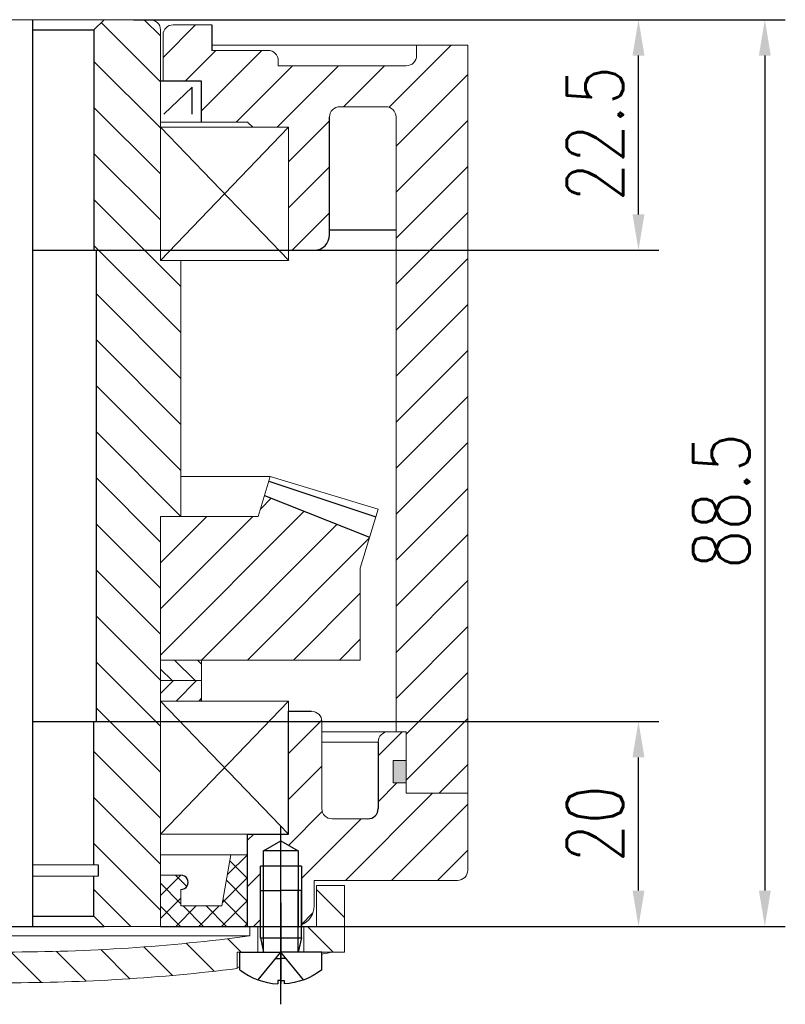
# Model space of a CAD drawing. Header units: inches. Extents: x 837 to 6223, y -2862 to 3098.
# Tile 109 of 139: x 4918 to 4993, y 1369 to 1466. Entities that reach past the tile are written whole.
import ezdxf

# ---------------------------------------------------------------- set-up
doc = ezdxf.new("R2010")
doc.units = ezdxf.units.IN
doc.header["$LTSCALE"] = 10
doc.header["$MEASUREMENT"] = 0
doc.linetypes.add('CENTER', pattern=[10.159999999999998, 6.35, -1.27, 1.27, -1.27])
doc.linetypes.add('HIDDEN', pattern=[1.905, 1.27, -0.635])
for name, color, linetype in [('1轮廓实线层', 7, 'Continuous'), ('2细线层', 4, 'Continuous'), ('3中心线层', 1, 'CENTER'), ('4虚线层', 6, 'HIDDEN'), ('5剖面线层', 2, 'Continuous'), ('6文字层', 3, 'Continuous'), ('7标注层', 4, 'Continuous')]:
    doc.layers.add(name, color=color, linetype=linetype)
doc.styles.add('PC_TEXTSTYLE', font='isocp.shx', dxfattribs={"width": 0.8, "bigfont": 'HZFS.SHX'})
doc.styles.add('TH_GBDIM', font='romans.shx', dxfattribs={"width": 0.8, "bigfont": 'gbcbig.shx'})
doc.dimstyles.new('TH_GBDIM', dxfattribs={"dimtxt": 3.5, "dimasz": 2.5, "dimexe": 2, "dimexo": 0, "dimgap": 1, "dimtad": 1, "dimdec": 4, "dimdsep": 46, "dimtxsty": 'TH_GBDIM', "dimcen": 0.09, "dimclrd": 4, "dimclre": 4, "dimclrt": 3, "dimadec": 0, "dimazin": 0, "dimtfac": 1, "dimtdec": 4, "dimtmove": 0, "dimatfit": 3, "dimfxl": 1, "dimtzin": 0, "dimarcsym": 0})
pattern_1 = [(45, (4719.412162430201, 1114.762350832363), (-2.245064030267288, 2.245064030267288), [])]
pattern_2 = [(315, (-161.1879354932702, 153.6207585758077), (2.245064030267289, 2.245064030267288), [])]

# ---------------------------------------------------------------- blocks, each defined once
blk = doc.blocks.new('A$C2EF20DBA')
at = {"layer": '5剖面线层', "linetype": 'Continuous', "lineweight": 0}
h = blk.add_hatch(dxfattribs=at)
h.set_pattern_fill('ANSI31', color=4, angle=-90.00000000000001, style=0)
h.set_pattern_definition(pattern_2)
h.paths.add_polyline_path([(2.74999927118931, 11.59999985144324), (-7.288106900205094e-07, 11.59999985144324), (-7.288106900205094e-07, 5.099999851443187), (3.968610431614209, 5.099999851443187), (3.968610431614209, 7.599999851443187), (2.74999927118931, 7.599999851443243)], flags=0)
h = blk.add_hatch(dxfattribs=at)
h.set_pattern_fill('ANSI31', color=4, angle=-90.00000000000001, style=0)
h.set_pattern_definition(pattern_2)
h.paths.add_polyline_path([(65.9372215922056, 11.59999985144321), (63.1872215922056, 11.59999985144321), (63.1872215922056, 7.599999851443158), (61.96861043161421, 7.599999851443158), (61.96861043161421, 5.099999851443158), (65.9372215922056, 5.099999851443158)], flags=0)
h = blk.add_hatch(dxfattribs=at)
h.set_pattern_fill('ANSI31', color=4, angle=-90.00000000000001, style=0)
h.set_pattern_definition(pattern_2)
edge = h.paths.add_edge_path(flags=0)
edge.add_line((57.46861043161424, 5.099999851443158), (57.46861043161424, 7.599999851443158))
edge.add_line((57.46861043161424, 7.599999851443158), (56.68722159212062, 7.599999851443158))
edge.add_line((56.68722159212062, 7.599999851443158), (56.68722159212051, 6.673719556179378))
edge.add_arc((32.93722159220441, 185.0999998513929), 179.9999999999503, -89.99000862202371, -82.41803119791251, ccw=False)
edge.add_arc((32.99999927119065, 185.0999998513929), 179.9999999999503, 262.41803119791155, 269.99000862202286, ccw=False)
edge.add_line((9.249999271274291, 6.673719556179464), (9.249999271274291, 7.599999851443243))
edge.add_line((9.249999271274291, 7.599999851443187), (8.46861043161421, 7.599999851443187))
edge.add_line((8.46861043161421, 7.599999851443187), (8.46861043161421, 5.099999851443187))
edge.add_line((8.46861043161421, 5.099999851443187), (10.46861043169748, 5.099999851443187))
edge.add_line((10.46861043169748, 5.099999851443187), (10.46861043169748, 3.492355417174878))
edge.add_arc((32.99999927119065, 185.0999998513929), 182.9999999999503, 262.9276636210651, 269.9901724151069)
edge.add_arc((32.93722159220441, 185.0999998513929), 182.9999999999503, -89.9901724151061, -82.92766362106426)
edge.add_line((55.46861043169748, 3.492355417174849), (55.46861043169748, 5.099999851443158))
edge.add_line((55.46861043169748, 5.099999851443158), (57.46861043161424, 5.099999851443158))
at = {"color": 7, "linetype": 'Continuous', "lineweight": 15}
for p, q in [((-7.288106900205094e-07, 5.099999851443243), (-7.288106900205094e-07, 11.59999985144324)), ((-7.288106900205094e-07, 11.59999985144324), (2.74999927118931, 11.59999985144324)), ((2.74999927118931, 11.59999985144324), (2.74999927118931, 7.599999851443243)), ((63.1872215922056, 7.599999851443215), (63.1872215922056, 11.59999985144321)), ((63.1872215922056, 11.59999985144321), (65.93722159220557, 11.59999985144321)), ((65.93722159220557, 11.59999985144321), (65.9372215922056, 5.099999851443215)), ((2.74999927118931, 7.599999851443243), (3.968610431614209, 7.599999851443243)), ((3.968610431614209, 7.599999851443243), (3.968610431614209, 5.099999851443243)), ((8.46861043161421, 5.099999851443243), (8.46861043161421, 7.599999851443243)), ((8.46861043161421, 7.599999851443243), (9.249999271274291, 7.599999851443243)), ((9.249999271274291, 7.599999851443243), (9.249999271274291, 6.673719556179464)), ((56.68722159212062, 7.599999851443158), (9.249999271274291, 7.599999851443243)), ((56.68722159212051, 6.673719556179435), (56.68722159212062, 7.599999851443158)), ((56.68722159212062, 7.599999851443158), (57.46861043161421, 7.599999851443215)), ((57.46861043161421, 7.599999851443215), (57.46861043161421, 5.099999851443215)), ((61.96861043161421, 5.099999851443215), (61.96861043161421, 7.599999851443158)), ((61.96861043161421, 7.599999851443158), (63.1872215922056, 7.599999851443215)), ((56.68722159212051, 6.673719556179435), (9.249999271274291, 6.673719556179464)), ((-7.288106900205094e-07, 5.099999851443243), (3.968610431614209, 5.099999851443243)), ((3.968610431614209, 5.099999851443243), (8.46861043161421, 5.099999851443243)), ((8.46861043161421, 5.099999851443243), (10.46861043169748, 5.099999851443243)), ((10.46861043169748, 3.492355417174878), (10.46861043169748, 5.099999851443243)), ((55.46861043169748, 5.099999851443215), (55.46861043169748, 3.492355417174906)), ((55.46861043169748, 5.099999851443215), (57.46861043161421, 5.099999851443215)), ((57.46861043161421, 5.099999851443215), (61.96861043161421, 5.099999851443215)), ((61.96861043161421, 5.099999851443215), (65.9372215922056, 5.099999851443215))]:
    blk.add_line(p, q, dxfattribs=at)
for p, q in [((57.71861043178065, 6.499999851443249), (58.01861043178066, 5.099999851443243)), ((57.71861043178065, 6.499999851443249), (61.71861043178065, 6.499999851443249)), ((61.71861043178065, 6.499999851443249), (61.41861043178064, 5.099999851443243))]:
    blk.add_line(p, q)
for centre, radius, start, end in [((32.99999927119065, 185.0999998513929), 179.9999999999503, 262.4180311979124, 269.9900086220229), ((32.93722159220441, 185.0999998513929), 179.9999999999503, 270.0099913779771, 277.5819688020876), ((33.04430277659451, 173.2730893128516), 171.1757386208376, 259.2525430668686, 259.6254560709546), ((32.89291808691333, 173.2730893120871), 171.1757386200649, 280.3745439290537, 280.7474569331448), ((33.04430277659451, 173.2730893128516), 171.1757386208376, 262.3369808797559, 262.4214063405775), ((32.99999927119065, 185.0999998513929), 182.9999999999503, 262.9276636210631, 269.9901724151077), ((32.93722159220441, 185.0999998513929), 182.9999999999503, 270.0098275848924, 277.0723363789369), ((32.89291808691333, 173.2730893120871), 171.1757386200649, 277.5785936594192, 277.6630191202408)]:
    blk.add_arc(centre, radius, start, end, dxfattribs=at)
at = {"layer": '1轮廓实线层'}
for p, q in [((4.518610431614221, 14.98798174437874), (6.218610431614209, 15.96947720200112)), ((6.218610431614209, 15.96947720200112), (7.918610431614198, 14.98798174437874)), ((58.01861043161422, 14.98798174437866), (59.71861043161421, 15.96947720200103)), ((59.71861043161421, 15.96947720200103), (61.4186104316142, 14.98798174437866)), ((7.918610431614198, 14.98798174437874), (4.518610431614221, 14.98798174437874)), ((4.518610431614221, 7.539264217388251), (4.518610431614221, 14.98798174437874)), ((7.918610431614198, 14.98798174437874), (7.918610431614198, 7.487981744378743)), ((61.4186104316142, 14.98798174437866), (58.01861043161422, 14.98798174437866)), ((58.01861043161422, 7.539264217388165), (58.01861043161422, 14.98798174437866)), ((61.4186104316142, 14.98798174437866), (61.4186104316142, 7.487981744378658)), ((8.21861043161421, 13.48798174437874), (4.218610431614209, 13.48798174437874)), ((61.71861043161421, 13.48798174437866), (57.71861043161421, 13.48798174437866))]:
    blk.add_line(p, q, dxfattribs=at)
at = {"layer": '1轮廓实线层', "extrusion": (1.224646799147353e-16, -7.498798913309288e-33, -1)}
for points in [[(-4.218610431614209, 6.499999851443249), (-4.218610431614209, 11.09999985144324), (-6.218610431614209, 11.09999985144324)], [(-4.518610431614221, 5.099999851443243), (-4.218610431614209, 6.499999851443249), (-6.218610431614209, 6.499999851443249)]]:
    blk.add_lwpolyline(points, dxfattribs=at)
at = {"layer": '1轮廓实线层'}
for points in [[(8.21861043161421, 6.499999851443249), (8.21861043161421, 11.09999985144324), (6.218610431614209, 11.09999985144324)], [(57.71861043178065, 6.499999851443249), (57.71861043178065, 11.09999985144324), (59.71861043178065, 11.09999985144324)], [(7.918610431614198, 5.099999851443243), (8.21861043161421, 6.499999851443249), (6.218610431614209, 6.499999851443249)], [(10.21861043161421, 3.369127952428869), (10.21861043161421, 5.099999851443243), (6.218610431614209, 5.099999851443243)], [(55.71861043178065, 3.369127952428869), (55.71861043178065, 5.099999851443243), (59.71861043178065, 5.099999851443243)], [(6.218610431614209, 2.309999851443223), (6.528610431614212, 2.309999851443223), (6.528610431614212, 1.999999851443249)], [(59.71861043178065, 2.309999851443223), (59.40861043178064, 2.309999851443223), (59.40861043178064, 1.999999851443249)]]:
    blk.add_lwpolyline(points, dxfattribs=at)
at = {"layer": '1轮廓实线层', "extrusion": (-1.224646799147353e-16, -7.498798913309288e-33, -1)}
blk.add_lwpolyline([(-61.71861043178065, 6.499999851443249), (-61.71861043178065, 11.09999985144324), (-59.71861043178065, 11.09999985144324)], dxfattribs=at)
at = {"layer": '1轮廓实线层', "extrusion": (-1.224646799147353e-16, 7.498798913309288e-33, -1)}
for points in [[(-2.218610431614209, 3.369127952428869), (-2.218610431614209, 5.099999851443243), (-6.218610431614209, 5.099999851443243)], [(-6.218610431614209, 2.309999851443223), (-5.908610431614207, 2.309999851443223), (-5.908610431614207, 1.999999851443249)]]:
    blk.add_lwpolyline(points, dxfattribs=at)
at = {"layer": '1轮廓实线层', "extrusion": (1.224646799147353e-16, 7.498798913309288e-33, -1)}
for points in [[(-63.71861043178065, 3.369127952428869), (-63.71861043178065, 5.099999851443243), (-59.71861043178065, 5.099999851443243)], [(-59.71861043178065, 2.309999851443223), (-60.02861043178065, 2.309999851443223), (-60.02861043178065, 1.999999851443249)]]:
    blk.add_lwpolyline(points, dxfattribs=at)
at = {"layer": '1轮廓实线层', "extrusion": (-1.224646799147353e-16, 7.498798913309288e-33, -1)}
blk.add_arc((-6.218610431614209, 8.49260333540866), 6.500000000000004, 272.7336049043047, 307.9798724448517, dxfattribs=at)
at = {"layer": '1轮廓实线层'}
for centre, start, end in [((6.218610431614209, 8.49260333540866), 272.7336049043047, 307.9798724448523), ((59.71861043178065, 8.49260333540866), 232.0201275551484, 267.2663950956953)]:
    blk.add_arc(centre, 6.500000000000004, start, end, dxfattribs=at)
at = {"layer": '1轮廓实线层', "extrusion": (1.224646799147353e-16, 7.498798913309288e-33, -1)}
blk.add_arc((-59.71861043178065, 8.49260333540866), 6.500000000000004, 232.0201275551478, 267.2663950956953, dxfattribs=at)
at = {"layer": '2细线层'}
for p, q in [((4.218610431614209, 7.633932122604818), (4.218610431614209, 13.48798174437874)), ((8.21861043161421, 13.48798174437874), (8.21861043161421, 7.487981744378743)), ((57.71861043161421, 7.633932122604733), (57.71861043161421, 13.48798174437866)), ((61.71861043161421, 13.48798174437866), (61.71861043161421, 7.487981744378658))]:
    blk.add_line(p, q, dxfattribs=at)
at = {"layer": '2细线层', "extrusion": (1.224646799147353e-16, -7.498798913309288e-33, -1)}
blk.add_lwpolyline([(-4.518610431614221, 5.099999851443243), (-4.518610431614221, 11.09999985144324)], dxfattribs=at)
at = {"layer": '2细线层'}
for points in [[(7.918610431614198, 5.099999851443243), (7.918610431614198, 11.09999985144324)], [(58.01861043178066, 5.099999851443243), (58.01861043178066, 11.09999985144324)]]:
    blk.add_lwpolyline(points, dxfattribs=at)
at = {"layer": '2细线层', "extrusion": (-1.224646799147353e-16, -7.498798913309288e-33, -1)}
blk.add_lwpolyline([(-61.41861043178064, 5.099999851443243), (-61.41861043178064, 11.09999985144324)], dxfattribs=at)
at = {"layer": '3中心线层'}
for p, q in [((59.71861043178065, -1.485567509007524e-07), (59.71861043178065, 17.3455716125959)), ((6.218610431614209, -1.485567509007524e-07), (6.218610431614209, 16.93108616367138)), ((59.71861043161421, 9.888514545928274), (59.71861043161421, 2.348570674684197)), ((6.218610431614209, 9.237724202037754), (6.218610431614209, 2.015085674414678)), ((59.71861043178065, 9.237724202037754), (59.71861043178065, 2.015085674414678))]:
    blk.add_line(p, q, dxfattribs=at)
at = {"layer": '4虚线层', "extrusion": (-1.224646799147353e-16, 7.498798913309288e-33, -1)}
for p, q in [((4.018610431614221, 2.376231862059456), (6.218610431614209, 5.099999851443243)), ((5.717833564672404, 4.479999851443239), (6.218610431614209, 4.479999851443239))]:
    blk.add_line(p, q, dxfattribs=at)
at = {"layer": '4虚线层'}
for p, q in [((8.418610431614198, 2.376231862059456), (6.218610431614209, 5.099999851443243)), ((57.51861043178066, 2.376231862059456), (59.71861043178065, 5.099999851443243)), ((6.719387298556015, 4.479999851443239), (6.218610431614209, 4.479999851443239)), ((59.21783356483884, 4.479999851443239), (59.71861043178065, 4.479999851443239))]:
    blk.add_line(p, q, dxfattribs=at)
at = {"layer": '4虚线层', "extrusion": (1.224646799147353e-16, 7.498798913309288e-33, -1)}
for p, q in [((61.91861043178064, 2.376231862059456), (59.71861043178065, 5.099999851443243)), ((60.21938729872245, 4.479999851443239), (59.71861043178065, 4.479999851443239))]:
    blk.add_line(p, q, dxfattribs=at)
at = {"layer": '6文字层', "color": 7, "style": 'PC_TEXTSTYLE'}
blk.add_text('TH_SUPERPART', height=1e-29, rotation=90, dxfattribs=at).set_placement((6.218610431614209, 5.099999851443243))
blk = doc.blocks.new('*D404')
at = {"layer": '7标注层', "color": 4, "lineweight": -2, "transparency": 16777216}
for p, q in [((4929.513590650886, 1465.50394279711), (4980.835371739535, 1465.50394279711)), ((4978.835371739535, 1446.503942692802), (4978.835371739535, 1462.00394279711)), ((4925.916806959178, 1443.003942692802), (4980.835371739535, 1443.003942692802))]:
    blk.add_line(p, q, dxfattribs=at)
at = {"layer": '7标注层', "color": 4, "transparency": 16777216}
for points in [[(4978.252038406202, 1462.00394279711), (4979.418705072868, 1462.00394279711), (4978.835371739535, 1465.50394279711)], [(4978.252038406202, 1446.503942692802), (4979.418705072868, 1446.503942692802), (4978.835371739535, 1443.003942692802)]]:
    blk.add_solid(points, dxfattribs=at)
at = {"layer": 'Defpoints', "color": 0, "transparency": 16777216}
for p in [(4929.513590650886, 1465.50394279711), (4978.835371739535, 1465.50394279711), (4925.916806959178, 1443.003942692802)]:
    blk.add_point(p, dxfattribs=at)
at = {"layer": '7标注层', "color": 3, "transparency": 16777216, "insert": (4974.585371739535, 1454.348401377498), "char_height": 5.5, "attachment_point": 5, "rotation": 90, "style": 'TH_GBDIM'}
blk.add_mtext('22.5', dxfattribs=at)
blk = doc.blocks.new('*D405')
at = {"layer": '7标注层', "color": 4, "lineweight": -2, "transparency": 16777216}
for p, q in [((4925.916806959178, 1397.003942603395), (4980.835371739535, 1397.003942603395)), ((4978.835371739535, 1380.503942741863), (4978.835371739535, 1393.503942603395)), ((4932.166808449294, 1377.003942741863), (4980.835371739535, 1377.003942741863))]:
    blk.add_line(p, q, dxfattribs=at)
at = {"layer": '7标注层', "color": 4, "transparency": 16777216}
for points in [[(4978.252038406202, 1393.503942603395), (4979.418705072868, 1393.503942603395), (4978.835371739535, 1397.003942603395)], [(4978.252038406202, 1380.503942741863), (4979.418705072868, 1380.503942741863), (4978.835371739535, 1377.003942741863)]]:
    blk.add_solid(points, dxfattribs=at)
at = {"layer": 'Defpoints', "color": 0, "transparency": 16777216}
for p in [(4925.916806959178, 1397.003942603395), (4978.835371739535, 1397.003942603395), (4932.166808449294, 1377.003942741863)]:
    blk.add_point(p, dxfattribs=at)
at = {"layer": '7标注层', "color": 3, "transparency": 16777216, "insert": (4974.585371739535, 1387.00394267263), "char_height": 5.5, "attachment_point": 5, "rotation": 90, "style": 'TH_GBDIM'}
blk.add_mtext('20', dxfattribs=at)
blk = doc.blocks.new('*D406')
at = {"layer": '7标注层', "color": 4, "lineweight": -2, "transparency": 16777216}
for p, q in [((4929.513590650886, 1465.50394279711), (4993.170820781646, 1465.50394279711)), ((4991.170820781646, 1462.00394279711), (4991.170820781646, 1380.503942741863)), ((4932.166808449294, 1377.003942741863), (4993.170820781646, 1377.003942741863))]:
    blk.add_line(p, q, dxfattribs=at)
at = {"layer": '7标注层', "color": 4, "transparency": 16777216}
for points in [[(4990.587487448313, 1462.00394279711), (4991.754154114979, 1462.00394279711), (4991.170820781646, 1465.50394279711)], [(4990.587487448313, 1380.503942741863), (4991.754154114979, 1380.503942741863), (4991.170820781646, 1377.003942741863)]]:
    blk.add_solid(points, dxfattribs=at)
at = {"layer": 'Defpoints', "color": 0, "transparency": 16777216}
for p in [(4929.513590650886, 1465.50394279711), (4932.166808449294, 1377.003942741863), (4991.170820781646, 1377.003942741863)]:
    blk.add_point(p, dxfattribs=at)
at = {"layer": '7标注层', "color": 3, "transparency": 16777216, "insert": (4986.920820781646, 1418.526559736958), "char_height": 5.5, "attachment_point": 5, "rotation": 90, "style": 'TH_GBDIM'}
blk.add_mtext('88.5', dxfattribs=at)

msp = doc.modelspace()

# ---------------------------------------------------------------- hatches: boundary and pattern name
at = {"layer": '5剖面线层'}
h = msp.add_hatch(dxfattribs=at)
h.set_pattern_fill('ANSI31', color=256, angle=270)
h.set_pattern_definition([(315, (4268.945266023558, 1184.204654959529), (2.245064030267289, 2.245064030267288), [])])
h.paths.add_polyline_path([(4925.9168078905, 1443.003942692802), (4925.666808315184, 1443.003942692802), (4925.666808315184, 1464.50394279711), (4926.666808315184, 1465.50394279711), (4931.166807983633, 1465.50394279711, -0.4142135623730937), (4932.166807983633, 1464.50394279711), (4932.166807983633, 1442.003942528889), (4934.166807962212, 1442.003942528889), (4934.166807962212, 1417.003942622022), (4932.166808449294, 1417.003942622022), (4932.166808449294, 1403.003943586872), (4932.166807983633, 1403.003943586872), (4932.166807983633, 1377.003942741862), (4926.666806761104, 1377.003942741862), (4925.666808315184, 1378.003941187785), (4925.666808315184, 1381.903944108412), (4926.066806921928, 1381.903944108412), (4926.066807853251, 1383.003944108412), (4925.666808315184, 1383.003944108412), (4925.666808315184, 1397.003942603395), (4925.9168078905, 1397.003942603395)])
h = msp.add_hatch(dxfattribs=at)
h.set_pattern_fill('ANSI31', color=256)
h.set_pattern_definition([(45, (4367.780930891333, 955.5652666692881), (-2.245064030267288, 2.245064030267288), [])])
h.paths.add_polyline_path([(4956.166806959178, 1461.003943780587), (4943.666809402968, 1461.003943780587), (4943.666809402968, 1461.503942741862, 0.414213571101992), (4942.666809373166, 1462.503942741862), (4937.166806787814, 1462.50394257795), (4937.166806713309, 1465.00394279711), (4933.41680686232, 1465.00394279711, 0.4142135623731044), (4932.41680686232, 1464.00394279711), (4932.41680686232, 1459.50394279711), (4936.166807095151, 1459.50394279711), (4936.166807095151, 1455.503943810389), (4940.66680570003, 1455.503943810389), (4941.166806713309, 1455.00394279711), (4944.666807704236, 1455.00394279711), (4944.666807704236, 1443.003942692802), (4947.166808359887, 1443.003942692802, 0.4142135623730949), (4948.666808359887, 1444.503942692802), (4948.666808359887, 1456.003943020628, -0.4142135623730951), (4949.666808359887, 1457.003943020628), (4954.166806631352, 1457.003943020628, -0.4142135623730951), (4955.166806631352, 1456.003943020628), (4955.166806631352, 1396.003942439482), (4956.16680865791, 1396.003942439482), (4956.16680865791, 1390.003941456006), (4962.166807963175, 1390.003941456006), (4962.166809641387, 1463.003944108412), (4957.166806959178, 1463.003944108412), (4957.166806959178, 1462.003943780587, -0.4142135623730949)])
h = msp.add_hatch(dxfattribs=at)
h.set_pattern_fill('ANSI31', color=256, style=0)
h.set_pattern_definition([(45, (3653.064380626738, 1058.340728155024), (-2.245064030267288, 2.245064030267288), [])])
h.paths.add_polyline_path([(4902.166807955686, 1403.003943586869), (4902.166807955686, 1417.003942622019), (4900.166807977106, 1417.003942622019), (4892.640012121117, 1417.003942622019), (4892.015829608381, 1419.062294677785), (4881.751527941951, 1415.005033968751), (4882.666808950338, 1411.986731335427), (4882.666808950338, 1403.003943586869)])
h.paths.add_polyline_path([(4951.666807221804, 1403.003943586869), (4951.666807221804, 1411.986729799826), (4952.582088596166, 1415.005033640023), (4942.317787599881, 1419.062294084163), (4941.693606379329, 1417.003942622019), (4932.166808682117, 1417.003942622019), (4932.166808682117, 1403.003943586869)])
h = msp.add_hatch(dxfattribs=at)
h.set_pattern_fill('ANSI31', color=256, scale=0.5, angle=90, style=0)
h.set_pattern_definition([(135, (4721.206157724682, 1161.828154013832), (-1.122532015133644, -1.122532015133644), [])])
h.paths.add_polyline_path([(4932.166807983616, 1403.003943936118), (4932.166807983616, 1401.003943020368), (4936.166806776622, 1401.003943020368), (4936.166806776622, 1403.003943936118)])
h = msp.add_hatch(dxfattribs=at)
h.set_pattern_fill('ANSI31', color=256, scale=0.5, style=0)
h.set_pattern_definition([(45, (4721.206157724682, 1161.828154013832), (-1.122532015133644, 1.122532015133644), [])])
h.paths.add_polyline_path([(4932.166807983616, 1401.003943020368), (4932.166807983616, 1399.003943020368), (4936.166806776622, 1399.003943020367), (4936.166806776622, 1401.003943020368)])
h = msp.add_hatch(dxfattribs=at)
h.set_pattern_fill('ANSI31', color=4, style=0)
h.set_pattern_definition(pattern_1)
h.paths.add_polyline_path([(4943.916807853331, 1385.373420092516), (4943.916807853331, 1386.003944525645), (4940.666807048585, 1386.003944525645), (4940.666807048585, 1377.003942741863), (4940.88541901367, 1377.003942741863), (4941.666807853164, 1377.003942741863), (4941.916807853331, 1377.003942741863), (4941.916807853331, 1380.503942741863), (4941.916807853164, 1382.891924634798), (4942.216807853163, 1382.891924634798), (4942.216807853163, 1384.391924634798)])
edge = h.paths.add_edge_path()
edge.add_line((4890.416807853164, 1385.37342009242), (4890.416807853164, 1386.003944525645))
edge.add_line((4890.416807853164, 1386.003944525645), (4889.666808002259, 1386.003944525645))
edge.add_line((4889.666808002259, 1386.003944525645), (4889.666808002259, 1398.003942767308))
edge.add_line((4889.666808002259, 1398.003942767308), (4887.416807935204, 1398.003942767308))
edge.add_arc((4887.416807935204, 1397.003942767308), 1, 90, 180)
edge.add_line((4886.416807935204, 1397.003942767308), (4886.416807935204, 1388.503942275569))
edge.add_arc((4885.416807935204, 1388.503942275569), 1, -90, 0, ccw=False)
edge.add_line((4885.416807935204, 1387.503942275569), (4881.916807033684, 1387.503942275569))
edge.add_arc((4881.916807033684, 1388.503942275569), 1, 180, 270, ccw=False)
edge.add_line((4880.916807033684, 1388.503942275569), (4880.916807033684, 1395.003942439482))
edge.add_arc((4879.916807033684, 1395.003942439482), 1, 0, 90)
edge.add_line((4879.916807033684, 1396.003942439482), (4878.166807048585, 1396.003942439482))
edge.add_line((4878.166807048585, 1396.003942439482), (4878.166807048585, 1393.203943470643))
edge.add_line((4878.166807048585, 1393.203943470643), (4879.466808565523, 1393.203943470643))
edge.add_line((4879.466808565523, 1393.203943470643), (4879.466808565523, 1391.003943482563))
edge.add_line((4879.466808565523, 1391.003943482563), (4878.166807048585, 1391.003943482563))
edge.add_line((4878.166807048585, 1391.003943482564), (4878.166807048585, 1390.003941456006))
edge.add_line((4878.166807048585, 1390.003941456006), (4872.1668077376, 1390.003941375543))
edge.add_line((4872.1668077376, 1390.003941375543), (4872.166807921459, 1382.503942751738))
edge.add_arc((4873.166807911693, 1382.50394284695), 0.9999999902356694, 180.0000054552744, 270.0000002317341)
edge.add_line((4873.166807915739, 1381.503942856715), (4887.166807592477, 1381.503942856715))
edge.add_line((4887.166807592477, 1381.503942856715), (4887.166807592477, 1379.003942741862))
edge.add_arc((4889.166807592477, 1379.003942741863), 2, 180.0000000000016, 247.9756952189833)
edge.add_line((4888.416807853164, 1377.149893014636), (4888.416807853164, 1380.503942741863))
edge.add_line((4888.416807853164, 1380.503942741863), (4888.416807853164, 1382.891924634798))
edge.add_line((4888.416807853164, 1382.891924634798), (4888.716807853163, 1382.891924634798))
edge.add_line((4888.716807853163, 1382.891924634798), (4888.716807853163, 1384.391924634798))
edge.add_line((4888.716807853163, 1384.391924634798), (4890.416807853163, 1385.37342009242))
h.paths.add_polyline_path([(4893.666807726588, 1386.003944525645), (4890.416807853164, 1386.003944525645), (4890.416807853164, 1385.37342009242), (4892.116807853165, 1384.391924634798), (4892.116807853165, 1382.891924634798), (4892.416807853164, 1382.891924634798), (4892.416807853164, 1376.891924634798), (4892.416807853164, 1375.903942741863), (4892.116807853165, 1374.503942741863), (4892.666807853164, 1374.503942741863), (4892.666807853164, 1377.003942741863), (4893.448196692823, 1377.003942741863), (4893.666807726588, 1377.003942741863)])
h = msp.add_hatch(dxfattribs=at)
h.set_pattern_fill('ANSI31', color=4, style=0)
h.set_pattern_definition(pattern_1)
h.paths.add_polyline_path([(4890.416807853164, 1385.373420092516), (4890.416807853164, 1386.003944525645), (4893.66680865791, 1386.003944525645), (4893.66680865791, 1377.003942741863), (4893.448196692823, 1377.003942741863), (4892.666807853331, 1377.003942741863), (4892.416807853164, 1377.003942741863), (4892.416807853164, 1380.503942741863), (4892.416807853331, 1382.891924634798), (4892.11680785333, 1382.891924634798), (4892.11680785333, 1384.391924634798)])
edge = h.paths.add_edge_path()
edge.add_line((4943.916807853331, 1385.37342009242), (4943.916807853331, 1386.003944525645))
edge.add_line((4943.916807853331, 1386.003944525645), (4944.666807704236, 1386.003944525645))
edge.add_line((4944.666807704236, 1386.003944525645), (4944.666807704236, 1398.003942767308))
edge.add_line((4944.666807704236, 1398.003942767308), (4946.916807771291, 1398.003942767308))
edge.add_arc((4946.916807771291, 1397.003942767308), 1, 0, 90, ccw=False)
edge.add_line((4947.916807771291, 1397.003942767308), (4947.916807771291, 1388.503942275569))
edge.add_arc((4948.916807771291, 1388.503942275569), 1, 180, 270)
edge.add_line((4948.916807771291, 1387.503942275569), (4952.416808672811, 1387.503942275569))
edge.add_arc((4952.416808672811, 1388.503942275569), 1, 270, 360)
edge.add_line((4953.416808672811, 1388.503942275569), (4953.416808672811, 1395.003942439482))
edge.add_arc((4954.416808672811, 1395.003942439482), 1, 90, 180, ccw=False)
edge.add_line((4954.416808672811, 1396.003942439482), (4956.16680865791, 1396.003942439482))
edge.add_line((4956.16680865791, 1396.003942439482), (4956.16680865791, 1393.203943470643))
edge.add_line((4956.16680865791, 1393.203943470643), (4954.866807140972, 1393.203943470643))
edge.add_line((4954.866807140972, 1393.203943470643), (4954.866807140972, 1391.003943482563))
edge.add_line((4954.866807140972, 1391.003943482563), (4956.16680865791, 1391.003943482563))
edge.add_line((4956.16680865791, 1391.003943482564), (4956.16680865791, 1390.003941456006))
edge.add_line((4956.16680865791, 1390.003941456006), (4962.166807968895, 1390.003941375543))
edge.add_line((4962.166807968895, 1390.003941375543), (4962.166807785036, 1382.503942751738))
edge.add_arc((4961.166807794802, 1382.50394284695), 0.9999999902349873, 269.9999997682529, 359.99999454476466, ccw=False)
edge.add_line((4961.166807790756, 1381.503942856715), (4947.166808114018, 1381.503942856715))
edge.add_line((4947.166808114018, 1381.503942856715), (4947.166808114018, 1379.003942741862))
edge.add_arc((4945.166808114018, 1379.003942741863), 2, 292.0243047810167, 359.99999999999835, ccw=False)
edge.add_line((4945.916807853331, 1377.149893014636), (4945.916807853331, 1380.503942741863))
edge.add_line((4945.916807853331, 1380.503942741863), (4945.916807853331, 1382.891924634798))
edge.add_line((4945.916807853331, 1382.891924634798), (4945.616807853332, 1382.891924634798))
edge.add_line((4945.61680785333, 1382.891924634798), (4945.61680785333, 1384.391924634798))
edge.add_line((4945.61680785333, 1384.391924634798), (4943.91680785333, 1385.37342009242))
h.paths.add_polyline_path([(4940.666807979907, 1386.003944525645), (4943.916807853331, 1386.003944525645), (4943.916807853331, 1385.37342009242), (4942.21680785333, 1384.391924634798), (4942.21680785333, 1382.891924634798), (4941.916807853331, 1382.891924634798), (4941.916807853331, 1376.891924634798), (4941.916807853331, 1375.903942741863), (4942.21680785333, 1374.503942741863), (4941.666807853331, 1374.503942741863), (4941.666807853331, 1377.003942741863), (4940.88541901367, 1377.003942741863), (4940.666807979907, 1377.003942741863)])
h = msp.add_hatch(color=256, dxfattribs=at)
h.paths.add_polyline_path([(4879.466808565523, 1393.203943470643), (4878.166807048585, 1393.203943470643), (4878.166807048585, 1391.003943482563), (4879.466808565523, 1391.003943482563)])
h.paths.add_polyline_path([(4956.16680865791, 1393.203943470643), (4954.866809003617, 1393.203943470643), (4954.866809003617, 1391.003943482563), (4956.16680865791, 1391.003943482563)])
h = msp.add_hatch(dxfattribs=at)
h.set_pattern_fill('ANSI37', color=256, scale=0.5, style=0)
h.set_pattern_definition([(45, (4743.058367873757, 1094.367285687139), (-1.122532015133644, 1.122532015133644), []), (135, (4743.058367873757, 1094.367285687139), (-1.122532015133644, -1.122532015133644), [])])
h.paths.add_polyline_path([(4902.166807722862, 1382.003943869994), (4900.166807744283, 1382.003943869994, 0.9999999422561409), (4900.166807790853, 1380.603941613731), (4900.166807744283, 1380.603941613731), (4900.166807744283, 1379.00394151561), (4896.166807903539, 1379.00394151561), (4895.285172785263, 1384.003944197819), (4893.666807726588, 1384.003944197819), (4893.666807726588, 1377.003942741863), (4902.166807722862, 1377.003942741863)])
h.paths.add_polyline_path([(4934.16680877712, 1379.00394151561), (4934.16680877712, 1380.603941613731, 0.999998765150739), (4934.166807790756, 1382.003943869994), (4932.666809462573, 1382.003943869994), (4932.166808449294, 1382.003943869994), (4932.166808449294, 1377.003942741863), (4940.666807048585, 1377.003942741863), (4940.666807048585, 1384.003944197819), (4939.048444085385, 1384.003944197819), (4938.166809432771, 1379.00394151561)])

# ---------------------------------------------------------------- linework, layer by layer
at = {"color": 7, "linetype": 'Continuous', "lineweight": 15}
for p, q in [((4903.166807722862, 1465.50394279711), (4931.166807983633, 1465.50394279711)), ((4933.41680686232, 1465.00394279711), (4934.648187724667, 1465.00394279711)), ((4933.41680686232, 1465.00394279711), (4937.166806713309, 1465.00394279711)), ((4932.166808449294, 1442.003942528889), (4932.166807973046, 1464.504088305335)), ((4932.41680686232, 1459.50394279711), (4932.41680686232, 1464.00394279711)), ((4937.166806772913, 1463.003944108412), (4962.166809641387, 1463.003944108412)), ((4957.166806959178, 1463.003944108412), (4957.166806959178, 1462.003943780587)), ((4962.166809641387, 1463.003944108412), (4962.166807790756, 1382.503942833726)), ((4942.666809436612, 1462.503942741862), (4937.166806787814, 1462.50394257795)), ((4943.666809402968, 1461.003943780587), (4943.666809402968, 1461.503942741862)), ((4943.666809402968, 1461.003943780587), (4956.166806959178, 1461.003943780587)), ((4954.166806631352, 1457.003943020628), (4949.666808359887, 1457.003943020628)), ((4955.166806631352, 1456.003943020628), (4955.166806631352, 1396.003942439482)), ((4932.166807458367, 1455.503943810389), (4940.666806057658, 1455.503943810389)), ((4932.166808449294, 1455.503943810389), (4940.666807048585, 1455.503943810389)), ((4932.166808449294, 1455.00394279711), (4944.666807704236, 1455.00394279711)), ((4944.666807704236, 1442.003942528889), (4944.666807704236, 1455.00394279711)), ((4947.166808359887, 1443.003942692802), (4944.666807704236, 1443.003942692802)), ((4944.666807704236, 1442.003942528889), (4932.166808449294, 1442.003942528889)), ((4934.16680877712, 1417.003942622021), (4934.16680877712, 1442.003942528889)), ((4934.166808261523, 1420.91270905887), (4942.878913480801, 1420.91270905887)), ((4934.16680877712, 1420.912708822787), (4942.878914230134, 1420.912708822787)), ((4934.166809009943, 1420.912708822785), (4942.878914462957, 1420.912708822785)), ((4942.878912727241, 1420.912708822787), (4941.693603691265, 1417.003942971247)), ((4942.878913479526, 1420.912709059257), (4953.405557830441, 1417.720570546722)), ((4953.405557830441, 1417.720570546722), (4951.66680698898, 1411.98672903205)), ((4932.166808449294, 1417.003942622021), (4934.16680877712, 1417.003942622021)), ((4932.166808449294, 1417.003942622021), (4932.166808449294, 1377.003941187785)), ((4932.166808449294, 1417.003942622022), (4941.693603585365, 1417.003942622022)), ((4951.66680698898, 1403.003943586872), (4951.66680698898, 1411.98672903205)), ((4936.166809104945, 1403.003943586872), (4932.166808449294, 1403.003943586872)), ((4951.66680698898, 1403.003943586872), (4932.166808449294, 1403.003943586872)), ((4936.166809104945, 1399.003942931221), (4936.166809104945, 1403.003943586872)), ((4936.166806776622, 1401.003943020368), (4932.166807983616, 1401.003943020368)), ((4944.666807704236, 1399.003942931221), (4932.166808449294, 1399.003942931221)), ((4944.666807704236, 1399.003942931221), (4944.666807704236, 1386.003944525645)), ((4944.666807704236, 1398.003942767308), (4946.916806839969, 1398.003942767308)), ((4947.916806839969, 1388.503942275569), (4947.916806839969, 1397.003942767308)), ((4947.916806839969, 1396.003942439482), (4954.416806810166, 1396.003942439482)), ((4956.16680865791, 1396.003942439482), (4954.416806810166, 1396.003942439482)), ((4954.416808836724, 1396.003942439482), (4956.16680865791, 1396.003942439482)), ((4956.16680865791, 1393.203943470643), (4956.16680865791, 1396.003942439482)), ((4956.16680865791, 1396.003942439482), (4956.16680865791, 1390.003941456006)), ((4947.916806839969, 1395.003942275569), (4953.416806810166, 1395.003942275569)), ((4954.866809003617, 1393.203943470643), (4956.16680865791, 1393.203943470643)), ((4954.866809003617, 1391.003943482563), (4954.866809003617, 1393.203943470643)), ((4956.16680865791, 1391.003943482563), (4954.866809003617, 1391.003943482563)), ((4956.16680865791, 1390.003941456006), (4956.16680865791, 1391.003943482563)), ((4962.166809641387, 1390.003941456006), (4956.16680865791, 1390.003941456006)), ((4962.166809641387, 1390.003941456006), (4956.16680865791, 1390.003941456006)), ((4948.916806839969, 1387.503942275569), (4952.416806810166, 1387.503942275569)), ((4944.666807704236, 1386.003944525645), (4932.166808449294, 1386.003944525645)), ((4940.666807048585, 1386.003944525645), (4940.666807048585, 1377.003942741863)), ((4940.666807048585, 1384.003944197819), (4932.166808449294, 1384.003944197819)), ((4938.166809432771, 1379.00394151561), (4939.048444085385, 1384.003944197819)), ((4919.66680878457, 1383.003944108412), (4926.066807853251, 1383.003944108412)), ((4932.166808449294, 1382.003943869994), (4932.666809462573, 1382.003943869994)), ((4932.666809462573, 1382.003943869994), (4934.16680877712, 1382.003943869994)), ((4919.66680878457, 1381.903944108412), (4926.066808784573, 1381.903944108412)), ((4961.166807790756, 1381.503942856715), (4947.16680904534, 1381.503942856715)), ((4947.16680904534, 1381.503942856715), (4947.16680904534, 1379.003942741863)), ((4934.16680877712, 1380.603942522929), (4934.16680877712, 1379.00394151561)), ((4934.16680877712, 1379.00394151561), (4938.166809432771, 1379.00394151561))]:
    msp.add_line(p, q, dxfattribs=at)
at = {"color": 7}
for p, q in [((4948.666808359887, 1444.503942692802), (4948.666808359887, 1456.003943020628)), ((4944.666807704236, 1386.003944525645), (4944.666807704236, 1398.003942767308)), ((4944.666807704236, 1398.003942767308), (4946.916806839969, 1398.003942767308)), ((4953.416806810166, 1395.003942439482), (4953.416806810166, 1388.503942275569)), ((4940.666807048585, 1377.003942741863), (4940.666807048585, 1386.003944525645)), ((4940.666807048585, 1386.003944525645), (4944.666807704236, 1386.003944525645))]:
    msp.add_line(p, q, dxfattribs=at)
at = {"color": 7, "linetype": 'Continuous', "lineweight": 15}
for centre, start, end in [((4931.166807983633, 1464.50394279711), 0, 90), ((4933.41680686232, 1464.00394279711), 90, 180), ((4942.666809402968, 1461.503942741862), 0, 89.99999807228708), ((4956.166806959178, 1462.003943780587), 270, 0), ((4954.166806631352, 1456.003943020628), 0, 90), ((4946.916806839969, 1397.003942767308), 0, 90), ((4948.916806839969, 1388.503942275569), 180, 270), ((4961.166807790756, 1382.503942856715), 270, 359.9999986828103)]:
    msp.add_arc(centre, 1, start, end, dxfattribs=at)
at = {"color": 7, "lineweight": 15}
for centre, radius, start, end in [((4949.666808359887, 1456.003943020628), 1, 90, 180), ((4954.416806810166, 1395.003942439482), 1, 90, 180), ((4945.16680904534, 1379.003942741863), 2, 292.0242759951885, 0)]:
    msp.add_arc(centre, radius, start, end, dxfattribs=at)
at = {"color": 7}
for centre, radius, start, end in [((4947.166808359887, 1444.503942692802), 1.5, 270, 0), ((4952.416806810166, 1388.503942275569), 1, 270, 0), ((4934.166807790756, 1381.303942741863), 0.700001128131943, 270.000080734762, 90.78586603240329)]:
    msp.add_arc(centre, radius, start, end, dxfattribs=at)
at = {"layer": '1轮廓实线层'}
for p, q in [((4919.66680878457, 1465.50394279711), (4919.66680878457, 1377.003942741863)), ((4925.666808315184, 1464.50394279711), (4926.666808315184, 1465.50394279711)), ((4937.166806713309, 1465.0039433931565), (4937.166806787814, 1462.5039429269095)), ((4919.66680878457, 1464.50394279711), (4925.666808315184, 1464.50394279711)), ((4936.166807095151, 1459.50394279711), (4932.166807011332, 1459.50394279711)), ((4935.2538708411, 1458.907338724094), (4932.498930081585, 1456.268850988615)), ((4935.2538708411, 1456.268850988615), (4935.2538708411, 1458.907338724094)), ((4936.166807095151, 1455.50394279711), (4936.166807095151, 1459.50394279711)), ((4940.666806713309, 1455.50394279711), (4941.166806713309, 1455.00394279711)), ((4948.666808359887, 1445.003943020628), (4955.166806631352, 1445.003943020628)), ((4942.317787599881, 1419.062294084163), (4952.582087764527, 1415.005033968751)), ((4926.066807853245, 1383.0039516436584), (4926.066808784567, 1381.9039516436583)), ((4919.66680878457, 1378.003941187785), (4925.666808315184, 1378.003941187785)), ((4925.666808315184, 1378.003941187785), (4926.666808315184, 1377.003941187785)), ((4907.666807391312, 1377.003941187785), (4926.666808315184, 1377.003941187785))]:
    msp.add_line(p, q, dxfattribs=at)
at = {"layer": '1轮廓实线层', "ltscale": 0.5}
for p, q in [((4925.666808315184, 1464.50394279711), (4925.666808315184, 1443.003942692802)), ((4919.66680878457, 1443.003942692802), (4925.916806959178, 1443.003942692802)), ((4925.916806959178, 1397.003942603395), (4925.916806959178, 1443.003942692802)), ((4919.66680878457, 1397.003942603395), (4925.666808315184, 1397.003942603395)), ((4925.666808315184, 1383.003944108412), (4925.666808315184, 1397.003942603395)), ((4925.666808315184, 1397.003942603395), (4925.916806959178, 1397.003942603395)), ((4925.666808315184, 1378.003941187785), (4925.666808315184, 1381.903944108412))]:
    msp.add_line(p, q, dxfattribs=at)
at = {"layer": '2细线层'}
for p, q in [((4944.682656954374, 1442.003942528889), (4932.166808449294, 1455.00394279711)), ((4932.166808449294, 1442.003942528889), (4944.666807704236, 1455.00394279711)), ((4944.666807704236, 1386.003944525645), (4932.166808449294, 1399.003942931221)), ((4932.166808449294, 1386.003944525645), (4944.666807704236, 1399.003942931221))]:
    msp.add_line(p, q, dxfattribs=at)
at = {"layer": '3中心线层', "ltscale": 0.5}
msp.add_line((4942.746864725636, 1420.47725722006), (4953.1862770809, 1416.99745310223), dxfattribs=at)

# ---------------------------------------------------------------- block references
at = {"layer": '1轮廓实线层', "color": 7}
msp.add_blockref('A$C2EF20DBA', (4884.198197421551, 1369.403942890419), dxfattribs=at)

# ---------------------------------------------------------------- dimensions: what is measured, and where the dimension line sits
at = {"layer": '7标注层'}
for base, p1, p2, picture, middle in [((4978.835371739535, 1465.50394279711), (4925.916806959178, 1443.003942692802), (4929.513590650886, 1465.50394279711), '*D404', (4978.835371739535, 1454.348401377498)), ((4991.170820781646, 1377.003942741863), (4929.513590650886, 1465.50394279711), (4932.166808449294, 1377.003942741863), '*D406', (4991.170820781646, 1418.526559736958))]:
    dim = msp.add_linear_dim(base=base, p1=p1, p2=p2, angle=90, dimstyle='TH_GBDIM', override={"dimtxt": 5.5, "dimasz": 3.5, "dimgap": 1.5, "dimdec": 1, "dimadec": 1}, dxfattribs=at)
    dim.commit()
    dim.dimension.update_dxf_attribs({"geometry": picture, "text_midpoint": middle, "dimtype": 160})
dim = msp.add_linear_dim(base=(4978.835371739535, 1397.003942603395), p1=(4932.166808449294, 1377.003942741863), p2=(4925.916806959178, 1397.003942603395), angle=90, dimstyle='TH_GBDIM', override={"dimtxt": 5.5, "dimasz": 3.5, "dimgap": 1.5, "dimdec": 1, "dimadec": 1}, dxfattribs=at)
dim.commit()
dim.dimension.update_dxf_attribs({"geometry": '*D405', "text_midpoint": (4974.585371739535, 1387.00394267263)})

doc.saveas('drawing.dxf')
